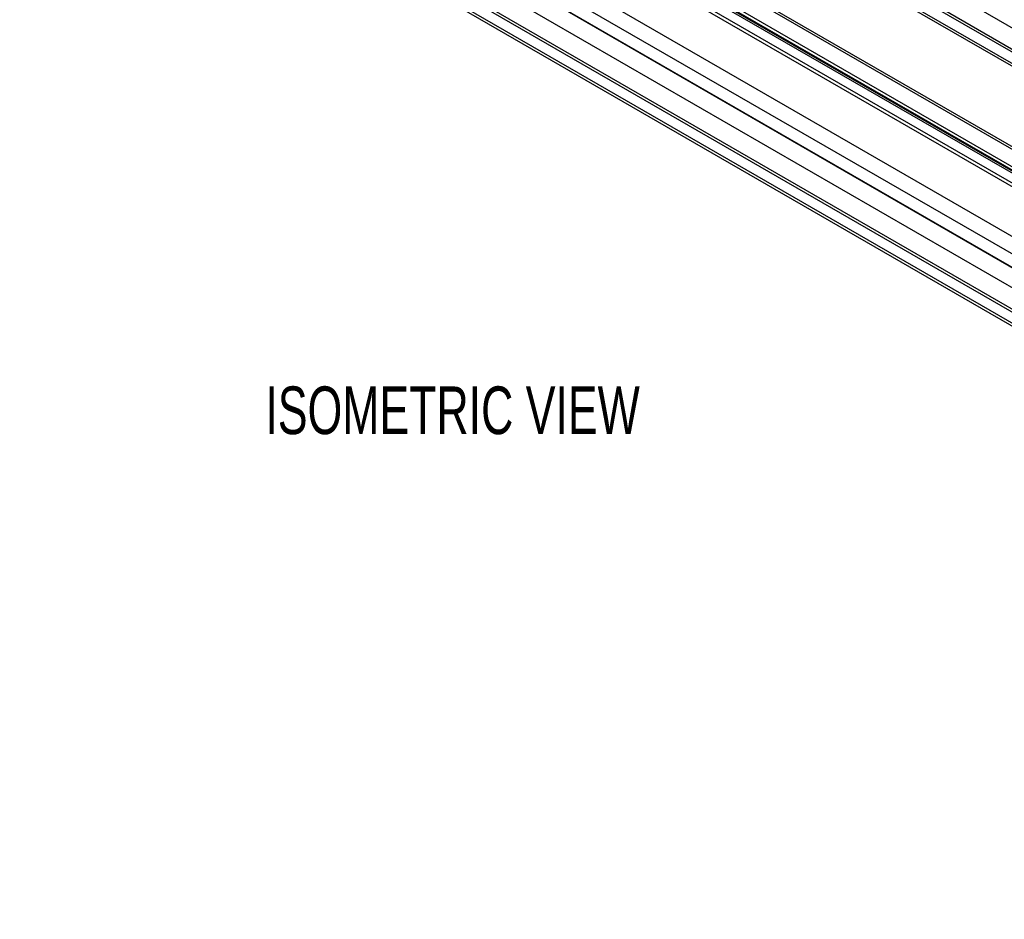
# Model space of a CAD drawing. Header units: millimetres. Extents: x 16 to 683, y 16 to 524.
# Tile 9 of 17: x 431 to 541, y 324 to 424. Entities that reach past the tile are written whole.
import ezdxf

# ---------------------------------------------------------------- set-up
doc = ezdxf.new("R2010")
doc.units = ezdxf.units.MM
doc.header["$LTSCALE"] = 2.5
doc.layers.add('DIMENSIONS', color=140, linetype='Continuous', lineweight=25)
doc.styles.add('SLDTEXTSTYLE0', font='TXT', dxfattribs={"width": 0.7})

msp = doc.modelspace()

# ---------------------------------------------------------------- linework, layer by layer
for p, q in [((657.428, 356.133), (433.511, 485.397)), ((655.376, 354.948), (431.459, 484.213)), ((655.258, 354.7), (431.341, 483.965)), ((431.453, 482.648), (655.37, 353.383)), ((431.706, 482.188), (655.624, 352.924)), ((432.331, 462.925), (656.249, 333.661)), ((431.453, 461.513), (655.37, 332.249)), ((655.258, 330.802), (431.341, 460.067)), ((655.376, 330.69), (431.459, 459.955)), ((636.568, 350.534), (448.893, 458.876)), ((657.428, 327.282), (433.511, 456.546)), ((640.177, 352.617), (459.865, 456.709)), ((640.421, 352.758), (460.109, 456.85)), ((431.341, 455.114), (655.258, 325.849)), ((431.459, 455.362), (655.376, 326.097)), ((636.934, 350.745), (456.413, 454.957)), ((638.165, 351.455), (458.072, 455.421)), ((637.876, 351.289), (458.094, 455.074)), ((638.085, 351.409), (458.172, 455.271)), ((458.183, 455.758), (638.512, 351.656)), ((431.453, 453.797), (655.37, 324.532)), ((431.706, 453.337), (655.624, 324.072))]:
    msp.add_line(p, q)

# ---------------------------------------------------------------- texts
at = {"layer": 'DIMENSIONS', "insert": (458.618, 383.245), "char_height": 5.29167, "attachment_point": 1, "style": 'SLDTEXTSTYLE0'}
msp.add_mtext('ISOMETRIC VIEW', dxfattribs=at)

doc.saveas('drawing.dxf')
